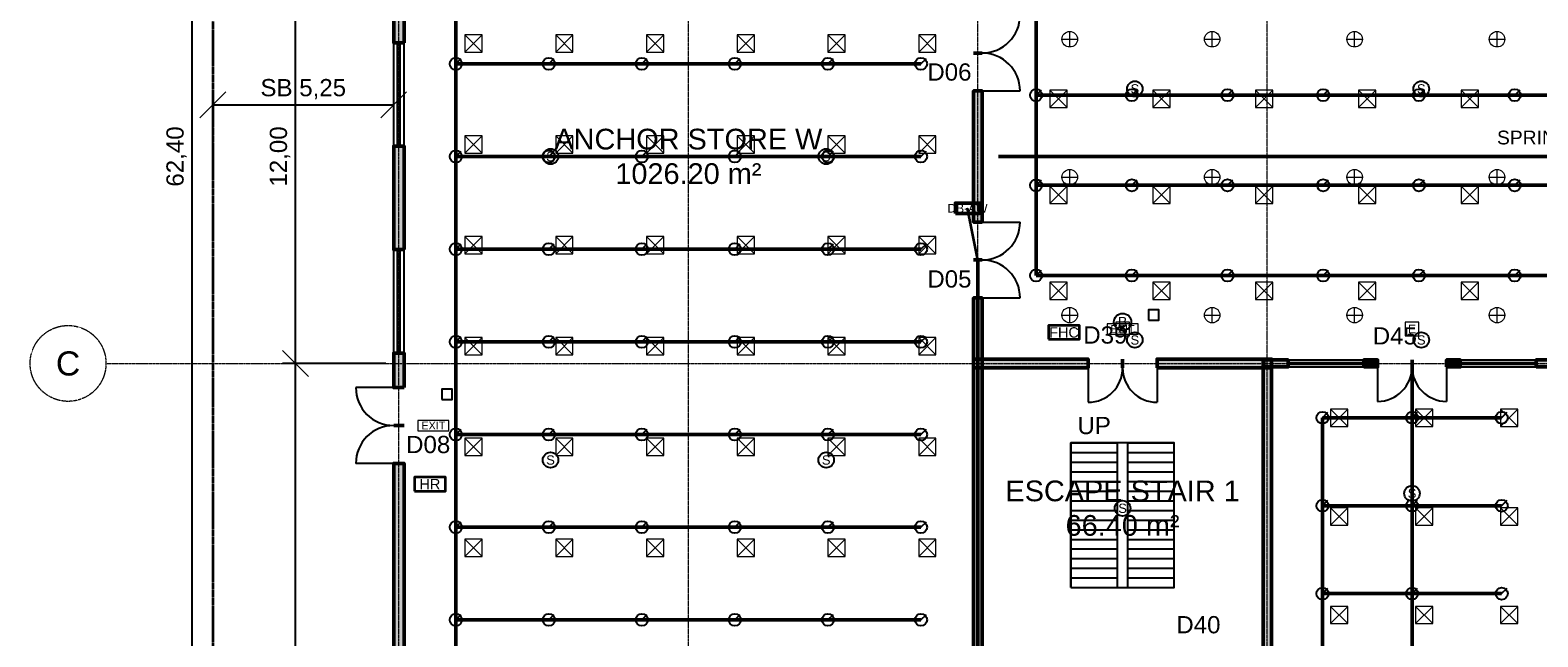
# Model space of a CAD drawing. Header units: millimetres. Extents: x -5300 to 125300, y -375 to 90375.
# Tile 2 of 10: x -5300 to 38450, y 32874 to 50462. Entities that reach past the tile are written whole.
import ezdxf
from ezdxf.enums import TextEntityAlignment as Align

# ---------------------------------------------------------------- set-up
doc = ezdxf.new("R2010")
doc.units = ezdxf.units.MM
for name, pattern in [('CENTER', [5.08, 3.175, -0.635, 0.635, -0.635]), ('DASHED', [1.524, 1.27, -0.254]), ('PHANTOM', [6.35, 3.175, -0.635, 0.635, -0.635, 0.635, -0.635])]:
    doc.linetypes.add(name, pattern=pattern)
for name, color, linetype, lineweight in [('A-ACHSEN', 1, 'CENTER', 13), ('A-FENSTER', 5, 'Continuous', 25), ('A-FLOR-STRS', 252, 'Continuous', 25), ('A-LAGEPLAN-GRENZE', 1, 'PHANTOM', 35), ('A-MASS', 1, 'Continuous', 18), ('A-OEFFNUNG-NR', 2, 'Continuous', 18), ('A-RAUM-STEMPEL', 2, 'Continuous', 18), ('A-SCHRAFFUR', 8, 'Continuous', 9), ('A-TUER', 3, 'Continuous', 25), ('A-WAND-TRAG', 7, 'Continuous', 50), ('E-ANNO-TEXT', 52, 'Continuous', 18), ('E-DB', 6, 'Continuous', 50), ('E-FALM', 230, 'Continuous', 25), ('E-LITE', 2, 'Continuous', 18), ('E-LITE-EMER', 40, 'Continuous', 18), ('E-TRAY', 210, 'DASHED', 35), ('FP-ANNO-TEXT', 14, 'Continuous', 18), ('FP-HOSE', 20, 'Continuous', 35), ('FP-SPRK-HEAD', 1, 'Continuous', 25), ('FP-SPRK-PIPE', 12, 'Continuous', 50), ('M-HVAC-SCD', 4, 'Continuous', 18)]:
    doc.layers.add(name, color=color, linetype=linetype, lineweight=lineweight)
doc.styles.add('DE-ARIAL', font='arial.ttf')
doc.dimstyles.new('DE-100-M', dxfattribs={"dimscale": 250, "dimtxt": 2, "dimasz": 1.5, "dimexe": 1.5, "dimexo": 1.5, "dimgap": 0.8, "dimtad": 1, "dimlfac": 0.001, "dimzin": 0, "dimtxsty": 'DE-ARIAL', "dimtsz": 1.5, "dimcen": 2.5, "dimclrd": 256, "dimclre": 256, "dimclrt": 256, "dimazin": 3, "dimtfac": 1, "dimtmove": 0, "dimatfit": 3})

msp = doc.modelspace()

# ---------------------------------------------------------------- hatches: boundary and pattern name
at = {"layer": 'A-SCHRAFFUR'}
for points in [[(5550, 50100), (5550, 53500), (5250, 53500), (5250, 50100)], [(22325, 44900), (22325, 48700), (22075, 48700), (22075, 44900)], [(5550, 44100), (5550, 47100), (5250, 47100), (5250, 44100)], [(22325, 15475), (22325, 42700), (22075, 42700), (22075, 15475)], [(5550, 40100), (5550, 41100), (5250, 41100), (5250, 40100)], [(22075, 40675), (25400, 40675), (25400, 40925), (22075, 40925)], [(27400, 40675), (30725, 40675), (30725, 40925), (27400, 40925)], [(30725, 18300), (30725, 40925), (30475, 40925), (30475, 18300)], [(30500, 40700), (31200, 40700), (31200, 40900), (30500, 40900)], [(33400, 40700), (33800, 40700), (33800, 40900), (33400, 40900)], [(35800, 40700), (36200, 40700), (36200, 40900), (35800, 40900)], [(38400, 40700), (39100, 40700), (39100, 40900), (38400, 40900)], [(5550, 32100), (5550, 37900), (5250, 37900), (5250, 32100)]]:
    msp.add_hatch(color=256, dxfattribs=at).paths.add_polyline_path(points)

# ---------------------------------------------------------------- linework, layer by layer
at = {"layer": 'A-ACHSEN'}
for p, q in [((5400, 7100), (5400, 86500)), ((13800, 7100), (13800, 86500)), ((22200, 7100), (22200, 86500)), ((30600, 7100), (30600, 86500)), ((-3100, 40800), (123100, 40800))]:
    msp.add_line(p, q, dxfattribs=at)
msp.add_circle((-4200, 40800), 1100, dxfattribs=at)
at = {"layer": 'A-FENSTER'}
for p, q in [((5250, 47100), (5250, 50100)), ((5362.5, 47100), (5362.5, 50100)), ((5437.5, 47100), (5437.5, 50100)), ((5550, 47100), (5550, 50100)), ((5250, 41100), (5250, 44100)), ((5362.5, 41100), (5362.5, 44100)), ((5437.5, 41100), (5437.5, 44100)), ((5550, 41100), (5550, 44100)), ((31200, 40900), (33400, 40900)), ((31200, 40825), (33400, 40825)), ((31200, 40775), (33400, 40775)), ((31200, 40700), (33400, 40700)), ((36200, 40900), (38400, 40900)), ((36200, 40825), (38400, 40825)), ((36200, 40775), (38400, 40775)), ((36200, 40700), (38400, 40700))]:
    msp.add_line(p, q, dxfattribs=at)
at = {"layer": 'A-FLOR-STRS'}
for p, q in [((24900, 38500), (26250, 38500)), ((24900, 34300), (24900, 38500)), ((26250, 34300), (26250, 38500)), ((26550, 38500), (27900, 38500)), ((26550, 34300), (26550, 38500)), ((27900, 34300), (27900, 38500)), ((24900, 38220), (26250, 38220)), ((26550, 38220), (27900, 38220)), ((24900, 37940), (26250, 37940)), ((24900, 37660), (26250, 37660)), ((26550, 37940), (27900, 37940)), ((26550, 37660), (27900, 37660)), ((24900, 37380), (26250, 37380)), ((26550, 37380), (27900, 37380)), ((24900, 37100), (26250, 37100)), ((24900, 36820), (26250, 36820)), ((26550, 37100), (27900, 37100)), ((26550, 36820), (27900, 36820)), ((24900, 36540), (26250, 36540)), ((26550, 36540), (27900, 36540)), ((24900, 36260), (26250, 36260)), ((24900, 35980), (26250, 35980)), ((26550, 36260), (27900, 36260)), ((26550, 35980), (27900, 35980)), ((24900, 35700), (26250, 35700)), ((26550, 35700), (27900, 35700)), ((24900, 35420), (26250, 35420)), ((24900, 35140), (26250, 35140)), ((26550, 35420), (27900, 35420)), ((26550, 35140), (27900, 35140)), ((24900, 34860), (26250, 34860)), ((24900, 34580), (26250, 34580)), ((26550, 34860), (27900, 34860)), ((26550, 34580), (27900, 34580)), ((24900, 34300), (26250, 34300)), ((26550, 34300), (27900, 34300))]:
    msp.add_line(p, q, dxfattribs=at)
msp.add_lwpolyline([(24900, 34300), (27900, 34300), (27900, 38500), (24900, 38500)], close=True, dxfattribs=at)
at = {"layer": 'A-LAGEPLAN-GRENZE'}
msp.add_lwpolyline([(0, 0), (120000, 0), (120000, 90000), (0, 90000)], close=True, dxfattribs=at)
at = {"layer": 'A-TUER'}
for p, q in [((22325, 48700), (23425, 48700)), ((22325, 44900), (23425, 44900)), ((22325, 42700), (23425, 42700)), ((33800, 40700), (33800, 39700)), ((35800, 40700), (35800, 39700)), ((25400, 40675), (25400, 39675)), ((27400, 40675), (27400, 39675)), ((5250, 40100), (4150, 40100)), ((5250, 37900), (4150, 37900))]:
    msp.add_line(p, q, dxfattribs=at)
for centre, radius, start, end in [((22325, 50900), 1100, -90, 0), ((22325, 48700), 1100, 0, 90), ((22325, 44900), 1100, -90, 0), ((22325, 42700), 1100, 0, 90), ((33800, 40700), 1000, -90, 0), ((35800, 40700), 1000, 180, -90), ((25400, 40675), 1000, -90, 0), ((27400, 40675), 1000, 180, -90), ((5250, 40100), 1100, 180, -90), ((5250, 37900), 1100, 90, 180)]:
    msp.add_arc(centre, radius, start, end, dxfattribs=at)
at = {"layer": 'A-WAND-TRAG'}
for p, q in [((5550, 50100), (5250, 50100)), ((22325, 49800), (22075, 49800)), ((22325, 49800), (22075, 49800)), ((22325, 48700), (22075, 48700)), ((5550, 47100), (5250, 47100)), ((22325, 44900), (22075, 44900)), ((5550, 44100), (5250, 44100)), ((22325, 43800), (22075, 43800)), ((22325, 43800), (22075, 43800)), ((22325, 42700), (22075, 42700)), ((5550, 41100), (5250, 41100)), ((25400, 40675), (25400, 40925)), ((26400, 40675), (26400, 40925)), ((26400, 40675), (26400, 40925)), ((27400, 40675), (27400, 40925)), ((31200, 40700), (31200, 40900)), ((33400, 40700), (33400, 40900)), ((33800, 40700), (33800, 40900)), ((34800, 40700), (34800, 40900)), ((34800, 40700), (34800, 40900)), ((35800, 40700), (35800, 40900)), ((36200, 40700), (36200, 40900)), ((38400, 40700), (38400, 40900)), ((5550, 40100), (5250, 40100)), ((5550, 39000), (5250, 39000)), ((5550, 39000), (5250, 39000)), ((5550, 37900), (5250, 37900))]:
    msp.add_line(p, q, dxfattribs=at)
for points in [[(5550, 50100), (5550, 53500), (5250, 53500), (5250, 50100)], [(22325, 44900), (22325, 48700), (22075, 48700), (22075, 44900)], [(5550, 44100), (5550, 47100), (5250, 47100), (5250, 44100)], [(22325, 15475), (22325, 42700), (22075, 42700), (22075, 15475)], [(5550, 40100), (5550, 41100), (5250, 41100), (5250, 40100)], [(22075, 40675), (25400, 40675), (25400, 40925), (22075, 40925)], [(27400, 40675), (30725, 40675), (30725, 40925), (27400, 40925)], [(30725, 18300), (30725, 40925), (30475, 40925), (30475, 18300)], [(30500, 40700), (31200, 40700), (31200, 40900), (30500, 40900)], [(33400, 40700), (33800, 40700), (33800, 40900), (33400, 40900)], [(35800, 40700), (36200, 40700), (36200, 40900), (35800, 40900)], [(38400, 40700), (39100, 40700), (39100, 40900), (38400, 40900)], [(5550, 32100), (5550, 37900), (5250, 37900), (5250, 32100)]]:
    msp.add_lwpolyline(points, close=True, dxfattribs=at)
at = {"layer": 'E-DB'}
msp.add_lwpolyline([(21550, 45150), (22250, 45150), (22250, 45450), (21550, 45450)], close=True, dxfattribs=at)
at = {"layer": 'E-FALM'}
for points in [[(27150, 42050), (27450, 42050), (27450, 42350), (27150, 42350)], [(6650, 39750), (6950, 39750), (6950, 40050), (6650, 40050)]]:
    msp.add_lwpolyline(points, close=True, dxfattribs=at)
for centre, radius in [((26755.556, 48760), 225), ((35066.667, 48760), 225), ((9800, 46800), 225), ((17800, 46800), 225), ((26400, 42000), 250), ((26755.556, 41480), 225), ((35066.667, 41480), 225), ((9800, 38000), 225), ((17800, 38000), 225), ((34800, 37033.333), 225), ((26400, 36600), 225)]:
    msp.add_circle(centre, radius, dxfattribs=at)
at = {"layer": 'E-LITE'}
for p, q in [((24866.667, 49975), (24866.667, 50425)), ((29000, 49975), (29000, 50425)), ((33133.333, 49975), (33133.333, 50425)), ((37266.667, 49975), (37266.667, 50425)), ((24641.667, 50200), (25091.667, 50200)), ((28775, 50200), (29225, 50200)), ((32908.333, 50200), (33358.333, 50200)), ((37041.667, 50200), (37491.667, 50200)), ((24866.667, 45975), (24866.667, 46425)), ((29000, 45975), (29000, 46425)), ((33133.333, 45975), (33133.333, 46425)), ((37266.667, 45975), (37266.667, 46425)), ((24641.667, 46200), (25091.667, 46200)), ((28775, 46200), (29225, 46200)), ((32908.333, 46200), (33358.333, 46200)), ((37041.667, 46200), (37491.667, 46200)), ((24641.667, 42200), (25091.667, 42200)), ((24866.667, 41975), (24866.667, 42425)), ((28775, 42200), (29225, 42200)), ((29000, 41975), (29000, 42425)), ((32908.333, 42200), (33358.333, 42200)), ((33133.333, 41975), (33133.333, 42425)), ((37041.667, 42200), (37491.667, 42200)), ((37266.667, 41975), (37266.667, 42425))]:
    msp.add_line(p, q, dxfattribs=at)
for centre in [(24866.667, 50200), (29000, 50200), (33133.333, 50200), (37266.667, 50200), (24866.667, 46200), (29000, 46200), (33133.333, 46200), (37266.667, 46200), (24866.667, 42200), (29000, 42200), (33133.333, 42200), (37266.667, 42200)]:
    msp.add_circle(centre, 225, dxfattribs=at)
at = {"layer": 'E-LITE-EMER'}
for points in [[(26200, 41600), (26600, 41600), (26600, 42000), (26200, 42000)], [(34600, 41600), (35000, 41600), (35000, 42000), (34600, 42000)], [(25950, 41650), (26850, 41650), (26850, 41950), (25950, 41950)], [(5950, 38850), (6850, 38850), (6850, 39150), (5950, 39150)]]:
    msp.add_lwpolyline(points, close=True, dxfattribs=at)
at = {"layer": 'E-TRAY'}
msp.add_line((22200, 43800), (21900, 45300), dxfattribs=at)
at = {"layer": 'FP-HOSE'}
for points in [[(24250, 41500), (25150, 41500), (25150, 41900), (24250, 41900)], [(5850, 37100), (6750, 37100), (6750, 37500), (5850, 37500)]]:
    msp.add_lwpolyline(points, close=True, dxfattribs=at)
at = {"layer": 'FP-SPRK-HEAD'}
for p, q in [((7050, 49486.957), (7207.5, 49644.457)), ((9750, 49486.957), (9907.5, 49644.457)), ((12450, 49486.957), (12607.5, 49644.457)), ((15150, 49486.957), (15307.5, 49644.457)), ((17850, 49486.957), (18007.5, 49644.457)), ((20550, 49486.957), (20707.5, 49644.457)), ((23888.889, 48578.571), (24046.389, 48736.071)), ((26666.667, 48578.571), (26824.167, 48736.071)), ((29444.444, 48578.571), (29601.944, 48736.071)), ((32222.222, 48578.571), (32379.722, 48736.071)), ((35000, 48578.571), (35157.5, 48736.071)), ((37777.778, 48578.571), (37935.278, 48736.071)), ((7050, 46800), (7207.5, 46957.5)), ((9750, 46800), (9907.5, 46957.5)), ((12450, 46800), (12607.5, 46957.5)), ((15150, 46800), (15307.5, 46957.5)), ((17850, 46800), (18007.5, 46957.5)), ((20550, 46800), (20707.5, 46957.5)), ((23888.889, 45964.286), (24046.389, 46121.786)), ((26666.667, 45964.286), (26824.167, 46121.786)), ((29444.444, 45964.286), (29601.944, 46121.786)), ((32222.222, 45964.286), (32379.722, 46121.786)), ((35000, 45964.286), (35157.5, 46121.786)), ((37777.778, 45964.286), (37935.278, 46121.786)), ((7050, 44113.043), (7207.5, 44270.543)), ((9750, 44113.043), (9907.5, 44270.543)), ((12450, 44113.043), (12607.5, 44270.543)), ((15150, 44113.043), (15307.5, 44270.543)), ((17850, 44113.043), (18007.5, 44270.543)), ((20550, 44113.043), (20707.5, 44270.543)), ((23888.889, 43350), (24046.389, 43507.5)), ((26666.667, 43350), (26824.167, 43507.5)), ((29444.444, 43350), (29601.944, 43507.5)), ((32222.222, 43350), (32379.722, 43507.5)), ((35000, 43350), (35157.5, 43507.5)), ((37777.778, 43350), (37935.278, 43507.5)), ((7050, 41426.087), (7207.5, 41583.587)), ((9750, 41426.087), (9907.5, 41583.587)), ((12450, 41426.087), (12607.5, 41583.587)), ((15150, 41426.087), (15307.5, 41583.587)), ((17850, 41426.087), (18007.5, 41583.587)), ((20550, 41426.087), (20707.5, 41583.587)), ((32200, 39225), (32357.5, 39382.5)), ((34800, 39225), (34957.5, 39382.5)), ((37400, 39225), (37557.5, 39382.5)), ((7050, 38739.13), (7207.5, 38896.63)), ((9750, 38739.13), (9907.5, 38896.63)), ((12450, 38739.13), (12607.5, 38896.63)), ((15150, 38739.13), (15307.5, 38896.63)), ((17850, 38739.13), (18007.5, 38896.63)), ((20550, 38739.13), (20707.5, 38896.63)), ((32200, 36675), (32357.5, 36832.5)), ((34800, 36675), (34957.5, 36832.5)), ((37400, 36675), (37557.5, 36832.5)), ((7050, 36052.174), (7207.5, 36209.674)), ((9750, 36052.174), (9907.5, 36209.674)), ((12450, 36052.174), (12607.5, 36209.674)), ((15150, 36052.174), (15307.5, 36209.674)), ((17850, 36052.174), (18007.5, 36209.674)), ((20550, 36052.174), (20707.5, 36209.674)), ((32200, 34125), (32357.5, 34282.5)), ((34800, 34125), (34957.5, 34282.5)), ((37400, 34125), (37557.5, 34282.5)), ((7050, 33365.217), (7207.5, 33522.717)), ((9750, 33365.217), (9907.5, 33522.717)), ((12450, 33365.217), (12607.5, 33522.717)), ((15150, 33365.217), (15307.5, 33522.717)), ((17850, 33365.217), (18007.5, 33522.717)), ((20550, 33365.217), (20707.5, 33522.717))]:
    msp.add_line(p, q, dxfattribs=at)
for centre in [(7050, 49486.957), (9750, 49486.957), (12450, 49486.957), (15150, 49486.957), (17850, 49486.957), (20550, 49486.957), (23888.889, 48578.571), (26666.667, 48578.571), (29444.444, 48578.571), (32222.222, 48578.571), (35000, 48578.571), (37777.778, 48578.571), (7050, 46800), (9750, 46800), (12450, 46800), (15150, 46800), (17850, 46800), (20550, 46800), (23888.889, 45964.286), (26666.667, 45964.286), (29444.444, 45964.286), (32222.222, 45964.286), (35000, 45964.286), (37777.778, 45964.286), (7050, 44113.043), (9750, 44113.043), (12450, 44113.043), (15150, 44113.043), (17850, 44113.043), (20550, 44113.043), (23888.889, 43350), (26666.667, 43350), (29444.444, 43350), (32222.222, 43350), (35000, 43350), (37777.778, 43350), (7050, 41426.087), (9750, 41426.087), (12450, 41426.087), (15150, 41426.087), (17850, 41426.087), (20550, 41426.087), (32200, 39225), (34800, 39225), (37400, 39225), (7050, 38739.13), (9750, 38739.13), (12450, 38739.13), (15150, 38739.13), (17850, 38739.13), (20550, 38739.13), (32200, 36675), (34800, 36675), (37400, 36675), (7050, 36052.174), (9750, 36052.174), (12450, 36052.174), (15150, 36052.174), (17850, 36052.174), (20550, 36052.174), (32200, 34125), (34800, 34125), (37400, 34125), (7050, 33365.217), (9750, 33365.217), (12450, 33365.217), (15150, 33365.217), (17850, 33365.217), (20550, 33365.217)]:
    msp.add_circle(centre, 175, dxfattribs=at)
at = {"layer": 'FP-SPRK-PIPE'}
for p, q in [((7050, 49486.957), (7050, 52173.913)), ((23888.889, 48578.571), (23888.889, 51192.857)), ((7050, 49486.957), (9750, 49486.957)), ((7050, 46800), (7050, 49486.957)), ((9750, 49486.957), (12450, 49486.957)), ((12450, 49486.957), (15150, 49486.957)), ((15150, 49486.957), (17850, 49486.957)), ((17850, 49486.957), (20550, 49486.957)), ((23888.889, 48578.571), (26666.667, 48578.571)), ((23888.889, 45964.286), (23888.889, 48578.571)), ((26666.667, 48578.571), (29444.444, 48578.571)), ((29444.444, 48578.571), (32222.222, 48578.571)), ((32222.222, 48578.571), (35000, 48578.571)), ((35000, 48578.571), (37777.778, 48578.571)), ((37777.778, 48578.571), (40555.556, 48578.571)), ((7050, 46800), (9750, 46800)), ((7050, 44113.043), (7050, 46800)), ((9750, 46800), (12450, 46800)), ((12450, 46800), (15150, 46800)), ((15150, 46800), (17850, 46800)), ((17850, 46800), (20550, 46800)), ((22800, 46800), (97200, 46800)), ((23888.889, 45964.286), (26666.667, 45964.286)), ((23888.889, 43350), (23888.889, 45964.286)), ((26666.667, 45964.286), (29444.444, 45964.286)), ((29444.444, 45964.286), (32222.222, 45964.286)), ((32222.222, 45964.286), (35000, 45964.286)), ((35000, 45964.286), (37777.778, 45964.286)), ((37777.778, 45964.286), (40555.556, 45964.286)), ((7050, 44113.043), (9750, 44113.043)), ((7050, 41426.087), (7050, 44113.043)), ((9750, 44113.043), (12450, 44113.043)), ((12450, 44113.043), (15150, 44113.043)), ((15150, 44113.043), (17850, 44113.043)), ((17850, 44113.043), (20550, 44113.043)), ((22200, 17243.478), (22200, 43800)), ((23888.889, 43350), (26666.667, 43350)), ((23888.889, 43350), (48900, 43350)), ((26666.667, 43350), (29444.444, 43350)), ((29444.444, 43350), (32222.222, 43350)), ((32222.222, 43350), (35000, 43350)), ((35000, 43350), (37777.778, 43350)), ((37777.778, 43350), (40555.556, 43350)), ((7050, 41426.087), (9750, 41426.087)), ((7050, 38739.13), (7050, 41426.087)), ((9750, 41426.087), (12450, 41426.087)), ((12450, 41426.087), (15150, 41426.087)), ((15150, 41426.087), (17850, 41426.087)), ((17850, 41426.087), (20550, 41426.087)), ((34800, 21375), (34800, 40800)), ((32200, 39225), (34800, 39225)), ((32200, 36675), (32200, 39225)), ((34800, 39225), (37400, 39225)), ((7050, 38739.13), (9750, 38739.13)), ((7050, 36052.174), (7050, 38739.13)), ((9750, 38739.13), (12450, 38739.13)), ((12450, 38739.13), (15150, 38739.13)), ((15150, 38739.13), (17850, 38739.13)), ((17850, 38739.13), (20550, 38739.13)), ((32200, 36675), (34800, 36675)), ((32200, 34125), (32200, 36675)), ((34800, 36675), (37400, 36675)), ((7050, 36052.174), (9750, 36052.174)), ((7050, 33365.217), (7050, 36052.174)), ((9750, 36052.174), (12450, 36052.174)), ((12450, 36052.174), (15150, 36052.174)), ((15150, 36052.174), (17850, 36052.174)), ((17850, 36052.174), (20550, 36052.174)), ((32200, 34125), (34800, 34125)), ((32200, 31575), (32200, 34125)), ((34800, 34125), (37400, 34125)), ((7050, 33365.217), (9750, 33365.217)), ((7050, 30678.261), (7050, 33365.217)), ((9750, 33365.217), (12450, 33365.217)), ((12450, 33365.217), (15150, 33365.217)), ((15150, 33365.217), (17850, 33365.217)), ((17850, 33365.217), (20550, 33365.217))]:
    msp.add_line(p, q, dxfattribs=at)
at = {"layer": 'M-HVAC-SCD'}
for p, q in [((7316.667, 49823.81), (7816.667, 50323.81)), ((7316.667, 50323.81), (7816.667, 49823.81)), ((9950, 49823.81), (10450, 50323.81)), ((9950, 50323.81), (10450, 49823.81)), ((12583.333, 49823.81), (13083.333, 50323.81)), ((12583.333, 50323.81), (13083.333, 49823.81)), ((15216.667, 49823.81), (15716.667, 50323.81)), ((15216.667, 50323.81), (15716.667, 49823.81)), ((17850, 49823.81), (18350, 50323.81)), ((17850, 50323.81), (18350, 49823.81)), ((20483.333, 49823.81), (20983.333, 50323.81)), ((20483.333, 50323.81), (20983.333, 49823.81)), ((24292, 48223.077), (24792, 48723.077)), ((24292, 48723.077), (24792, 48223.077)), ((27276, 48223.077), (27776, 48723.077)), ((27276, 48723.077), (27776, 48223.077)), ((30260, 48223.077), (30760, 48723.077)), ((30260, 48723.077), (30760, 48223.077)), ((33244, 48223.077), (33744, 48723.077)), ((33244, 48723.077), (33744, 48223.077)), ((36228, 48223.077), (36728, 48723.077)), ((36228, 48723.077), (36728, 48223.077)), ((7316.667, 46900), (7816.667, 47400)), ((7316.667, 47400), (7816.667, 46900)), ((9950, 46900), (10450, 47400)), ((9950, 47400), (10450, 46900)), ((12583.333, 46900), (13083.333, 47400)), ((12583.333, 47400), (13083.333, 46900)), ((15216.667, 46900), (15716.667, 47400)), ((15216.667, 47400), (15716.667, 46900)), ((17850, 46900), (18350, 47400)), ((17850, 47400), (18350, 46900)), ((20483.333, 46900), (20983.333, 47400)), ((20483.333, 47400), (20983.333, 46900)), ((24292, 45438.462), (24792, 45938.462)), ((24292, 45938.462), (24792, 45438.462)), ((27276, 45438.462), (27776, 45938.462)), ((27276, 45938.462), (27776, 45438.462)), ((30260, 45438.462), (30760, 45938.462)), ((30260, 45938.462), (30760, 45438.462)), ((33244, 45438.462), (33744, 45938.462)), ((33244, 45938.462), (33744, 45438.462)), ((36228, 45438.462), (36728, 45938.462)), ((36228, 45938.462), (36728, 45438.462)), ((7316.667, 43976.19), (7816.667, 44476.19)), ((7316.667, 44476.19), (7816.667, 43976.19)), ((9950, 43976.19), (10450, 44476.19)), ((9950, 44476.19), (10450, 43976.19)), ((12583.333, 43976.19), (13083.333, 44476.19)), ((12583.333, 44476.19), (13083.333, 43976.19)), ((15216.667, 43976.19), (15716.667, 44476.19)), ((15216.667, 44476.19), (15716.667, 43976.19)), ((17850, 43976.19), (18350, 44476.19)), ((17850, 44476.19), (18350, 43976.19)), ((20483.333, 43976.19), (20983.333, 44476.19)), ((20483.333, 44476.19), (20983.333, 43976.19)), ((24292, 42653.846), (24792, 43153.846)), ((24292, 43153.846), (24792, 42653.846)), ((27276, 42653.846), (27776, 43153.846)), ((27276, 43153.846), (27776, 42653.846)), ((30260, 42653.846), (30760, 43153.846)), ((30260, 43153.846), (30760, 42653.846)), ((33244, 42653.846), (33744, 43153.846)), ((33244, 43153.846), (33744, 42653.846)), ((36228, 42653.846), (36728, 43153.846)), ((36228, 43153.846), (36728, 42653.846)), ((7316.667, 41052.381), (7816.667, 41552.381)), ((7316.667, 41552.381), (7816.667, 41052.381)), ((9950, 41052.381), (10450, 41552.381)), ((9950, 41552.381), (10450, 41052.381)), ((12583.333, 41052.381), (13083.333, 41552.381)), ((12583.333, 41552.381), (13083.333, 41052.381)), ((15216.667, 41052.381), (15716.667, 41552.381)), ((15216.667, 41552.381), (15716.667, 41052.381)), ((17850, 41052.381), (18350, 41552.381)), ((17850, 41552.381), (18350, 41052.381)), ((20483.333, 41052.381), (20983.333, 41552.381)), ((20483.333, 41552.381), (20983.333, 41052.381)), ((32433.333, 38971.429), (32933.333, 39471.429)), ((32433.333, 39471.429), (32933.333, 38971.429)), ((34900, 38971.429), (35400, 39471.429)), ((34900, 39471.429), (35400, 38971.429)), ((37366.667, 38971.429), (37866.667, 39471.429)), ((37366.667, 39471.429), (37866.667, 38971.429)), ((7316.667, 38128.571), (7816.667, 38628.571)), ((7316.667, 38628.571), (7816.667, 38128.571)), ((9950, 38128.571), (10450, 38628.571)), ((9950, 38628.571), (10450, 38128.571)), ((12583.333, 38128.571), (13083.333, 38628.571)), ((12583.333, 38628.571), (13083.333, 38128.571)), ((15216.667, 38128.571), (15716.667, 38628.571)), ((15216.667, 38628.571), (15716.667, 38128.571)), ((17850, 38128.571), (18350, 38628.571)), ((17850, 38628.571), (18350, 38128.571)), ((20483.333, 38128.571), (20983.333, 38628.571)), ((20483.333, 38628.571), (20983.333, 38128.571)), ((32433.333, 36114.286), (32933.333, 36614.286)), ((32433.333, 36614.286), (32933.333, 36114.286)), ((34900, 36114.286), (35400, 36614.286)), ((34900, 36614.286), (35400, 36114.286)), ((37366.667, 36114.286), (37866.667, 36614.286)), ((37366.667, 36614.286), (37866.667, 36114.286)), ((7316.667, 35204.762), (7816.667, 35704.762)), ((7316.667, 35704.762), (7816.667, 35204.762)), ((9950, 35204.762), (10450, 35704.762)), ((9950, 35704.762), (10450, 35204.762)), ((12583.333, 35204.762), (13083.333, 35704.762)), ((12583.333, 35704.762), (13083.333, 35204.762)), ((15216.667, 35204.762), (15716.667, 35704.762)), ((15216.667, 35704.762), (15716.667, 35204.762)), ((17850, 35204.762), (18350, 35704.762)), ((17850, 35704.762), (18350, 35204.762)), ((20483.333, 35204.762), (20983.333, 35704.762)), ((20483.333, 35704.762), (20983.333, 35204.762)), ((32433.333, 33257.143), (32933.333, 33757.143)), ((32433.333, 33757.143), (32933.333, 33257.143)), ((34900, 33257.143), (35400, 33757.143)), ((34900, 33757.143), (35400, 33257.143)), ((37366.667, 33257.143), (37866.667, 33757.143)), ((37366.667, 33757.143), (37866.667, 33257.143))]:
    msp.add_line(p, q, dxfattribs=at)
for points in [[(7316.667, 49823.81), (7816.667, 49823.81), (7816.667, 50323.81), (7316.667, 50323.81)], [(9950, 49823.81), (10450, 49823.81), (10450, 50323.81), (9950, 50323.81)], [(12583.333, 49823.81), (13083.333, 49823.81), (13083.333, 50323.81), (12583.333, 50323.81)], [(15216.667, 49823.81), (15716.667, 49823.81), (15716.667, 50323.81), (15216.667, 50323.81)], [(17850, 49823.81), (18350, 49823.81), (18350, 50323.81), (17850, 50323.81)], [(20483.333, 49823.81), (20983.333, 49823.81), (20983.333, 50323.81), (20483.333, 50323.81)], [(24292, 48223.077), (24792, 48223.077), (24792, 48723.077), (24292, 48723.077)], [(27276, 48223.077), (27776, 48223.077), (27776, 48723.077), (27276, 48723.077)], [(30260, 48223.077), (30760, 48223.077), (30760, 48723.077), (30260, 48723.077)], [(33244, 48223.077), (33744, 48223.077), (33744, 48723.077), (33244, 48723.077)], [(36228, 48223.077), (36728, 48223.077), (36728, 48723.077), (36228, 48723.077)], [(7316.667, 46900), (7816.667, 46900), (7816.667, 47400), (7316.667, 47400)], [(9950, 46900), (10450, 46900), (10450, 47400), (9950, 47400)], [(12583.333, 46900), (13083.333, 46900), (13083.333, 47400), (12583.333, 47400)], [(15216.667, 46900), (15716.667, 46900), (15716.667, 47400), (15216.667, 47400)], [(17850, 46900), (18350, 46900), (18350, 47400), (17850, 47400)], [(20483.333, 46900), (20983.333, 46900), (20983.333, 47400), (20483.333, 47400)], [(24292, 45438.462), (24792, 45438.462), (24792, 45938.462), (24292, 45938.462)], [(27276, 45438.462), (27776, 45438.462), (27776, 45938.462), (27276, 45938.462)], [(30260, 45438.462), (30760, 45438.462), (30760, 45938.462), (30260, 45938.462)], [(33244, 45438.462), (33744, 45438.462), (33744, 45938.462), (33244, 45938.462)], [(36228, 45438.462), (36728, 45438.462), (36728, 45938.462), (36228, 45938.462)], [(7316.667, 43976.19), (7816.667, 43976.19), (7816.667, 44476.19), (7316.667, 44476.19)], [(9950, 43976.19), (10450, 43976.19), (10450, 44476.19), (9950, 44476.19)], [(12583.333, 43976.19), (13083.333, 43976.19), (13083.333, 44476.19), (12583.333, 44476.19)], [(15216.667, 43976.19), (15716.667, 43976.19), (15716.667, 44476.19), (15216.667, 44476.19)], [(17850, 43976.19), (18350, 43976.19), (18350, 44476.19), (17850, 44476.19)], [(20483.333, 43976.19), (20983.333, 43976.19), (20983.333, 44476.19), (20483.333, 44476.19)], [(24292, 42653.846), (24792, 42653.846), (24792, 43153.846), (24292, 43153.846)], [(27276, 42653.846), (27776, 42653.846), (27776, 43153.846), (27276, 43153.846)], [(30260, 42653.846), (30760, 42653.846), (30760, 43153.846), (30260, 43153.846)], [(33244, 42653.846), (33744, 42653.846), (33744, 43153.846), (33244, 43153.846)], [(36228, 42653.846), (36728, 42653.846), (36728, 43153.846), (36228, 43153.846)], [(7316.667, 41052.381), (7816.667, 41052.381), (7816.667, 41552.381), (7316.667, 41552.381)], [(9950, 41052.381), (10450, 41052.381), (10450, 41552.381), (9950, 41552.381)], [(12583.333, 41052.381), (13083.333, 41052.381), (13083.333, 41552.381), (12583.333, 41552.381)], [(15216.667, 41052.381), (15716.667, 41052.381), (15716.667, 41552.381), (15216.667, 41552.381)], [(17850, 41052.381), (18350, 41052.381), (18350, 41552.381), (17850, 41552.381)], [(20483.333, 41052.381), (20983.333, 41052.381), (20983.333, 41552.381), (20483.333, 41552.381)], [(32433.333, 38971.429), (32933.333, 38971.429), (32933.333, 39471.429), (32433.333, 39471.429)], [(34900, 38971.429), (35400, 38971.429), (35400, 39471.429), (34900, 39471.429)], [(37366.667, 38971.429), (37866.667, 38971.429), (37866.667, 39471.429), (37366.667, 39471.429)], [(7316.667, 38128.571), (7816.667, 38128.571), (7816.667, 38628.571), (7316.667, 38628.571)], [(9950, 38128.571), (10450, 38128.571), (10450, 38628.571), (9950, 38628.571)], [(12583.333, 38128.571), (13083.333, 38128.571), (13083.333, 38628.571), (12583.333, 38628.571)], [(15216.667, 38128.571), (15716.667, 38128.571), (15716.667, 38628.571), (15216.667, 38628.571)], [(17850, 38128.571), (18350, 38128.571), (18350, 38628.571), (17850, 38628.571)], [(20483.333, 38128.571), (20983.333, 38128.571), (20983.333, 38628.571), (20483.333, 38628.571)], [(32433.333, 36114.286), (32933.333, 36114.286), (32933.333, 36614.286), (32433.333, 36614.286)], [(34900, 36114.286), (35400, 36114.286), (35400, 36614.286), (34900, 36614.286)], [(37366.667, 36114.286), (37866.667, 36114.286), (37866.667, 36614.286), (37366.667, 36614.286)], [(7316.667, 35204.762), (7816.667, 35204.762), (7816.667, 35704.762), (7316.667, 35704.762)], [(9950, 35204.762), (10450, 35204.762), (10450, 35704.762), (9950, 35704.762)], [(12583.333, 35204.762), (13083.333, 35204.762), (13083.333, 35704.762), (12583.333, 35704.762)], [(15216.667, 35204.762), (15716.667, 35204.762), (15716.667, 35704.762), (15216.667, 35704.762)], [(17850, 35204.762), (18350, 35204.762), (18350, 35704.762), (17850, 35704.762)], [(20483.333, 35204.762), (20983.333, 35204.762), (20983.333, 35704.762), (20483.333, 35704.762)], [(32433.333, 33257.143), (32933.333, 33257.143), (32933.333, 33757.143), (32433.333, 33757.143)], [(34900, 33257.143), (35400, 33257.143), (35400, 33757.143), (34900, 33757.143)], [(37366.667, 33257.143), (37866.667, 33257.143), (37866.667, 33757.143), (37366.667, 33757.143)]]:
    msp.add_lwpolyline(points, close=True, dxfattribs=at)

# ---------------------------------------------------------------- texts
at = {"layer": 'A-ACHSEN', "style": 'DE-ARIAL'}
msp.add_text('C', height=700, dxfattribs=at).set_placement((-4200, 40800), align=Align.MIDDLE_CENTER)
at = {"layer": 'A-FLOR-STRS', "style": 'DE-ARIAL'}
msp.add_text('UP', height=500, dxfattribs=at).set_placement((25575, 39000), align=Align.MIDDLE_CENTER)
at = {"layer": 'A-OEFFNUNG-NR', "style": 'DE-ARIAL'}
for s, p in [('D06', (21375, 49250)), ('D05', (21375, 43250)), ('D39', (25900, 41625)), ('D45', (34300, 41600)), ('D08', (6250, 38450)), ('D40', (28600, 33225))]:
    msp.add_text(s, height=500, dxfattribs=at).set_placement(p, align=Align.MIDDLE_CENTER)
at = {"layer": 'A-RAUM-STEMPEL', "char_height": 600, "attachment_point": 5, "style": 'DE-ARIAL'}
for s, insert in [('ANCHOR STORE W\\P1026.20 m²', (13800, 46800)), ('ESCAPE STAIR 1\\P66.40 m²', (26400, 36600))]:
    msp.add_mtext(s, dxfattribs=dict(at, insert=insert))
at = {"layer": 'E-ANNO-TEXT', "style": 'DE-ARIAL'}
for s, height, p in [('DB-AW', 250, (21900, 45300)), ('EXIT', 225, (26400, 41800)), ('EXIT', 225, (6400, 39000))]:
    msp.add_text(s, height=height, dxfattribs=at).set_placement(p, align=Align.MIDDLE_CENTER)
at = {"layer": 'E-FALM', "style": 'DE-ARIAL'}
for s, height, p in [('S', 270, (26755.556, 48760)), ('S', 270, (35066.667, 48760)), ('S', 270, (9800, 46800)), ('S', 270, (17800, 46800)), ('B', 300, (26400, 42000)), ('S', 270, (26755.556, 41480)), ('S', 270, (35066.667, 41480)), ('S', 270, (9800, 38000)), ('S', 270, (17800, 38000)), ('S', 270, (34800, 37033.333)), ('S', 270, (26400, 36600))]:
    msp.add_text(s, height=height, dxfattribs=at).set_placement(p, align=Align.MIDDLE_CENTER)
at = {"layer": 'E-LITE-EMER', "style": 'DE-ARIAL'}
for p in [(26400, 41800), (34800, 41800)]:
    msp.add_text('E', height=250, dxfattribs=at).set_placement(p, align=Align.MIDDLE_CENTER)
at = {"layer": 'FP-ANNO-TEXT', "style": 'DE-ARIAL'}
for s, height, p in [('SPRINKLER MAIN DN150 (indicative)', 400, (42000, 47350)), ('FHC', 300, (24700, 41700)), ('HR', 300, (6300, 37300))]:
    msp.add_text(s, height=height, dxfattribs=at).set_placement(p, align=Align.MIDDLE_CENTER)

# ---------------------------------------------------------------- dimensions: what is measured, and where the dimension line sits
at = {"layer": 'A-MASS'}
for base, p1, p2 in [((-600, 15600), (5400, 15600), (5400, 78000)), ((2400, 40800), (5400, 40800), (5400, 52800)), ((2400, 19800), (5400, 19800), (5400, 40800))]:
    msp.add_linear_dim(base=base, p1=p1, p2=p2, angle=90, dimstyle='DE-100-M', dxfattribs=at).render()
msp.add_linear_dim(base=(0, 48300), p1=(0, 46800), p2=(5250, 46800), text='SB <>', dimstyle='DE-100-M', dxfattribs=at).render()

doc.saveas('drawing.dxf')
